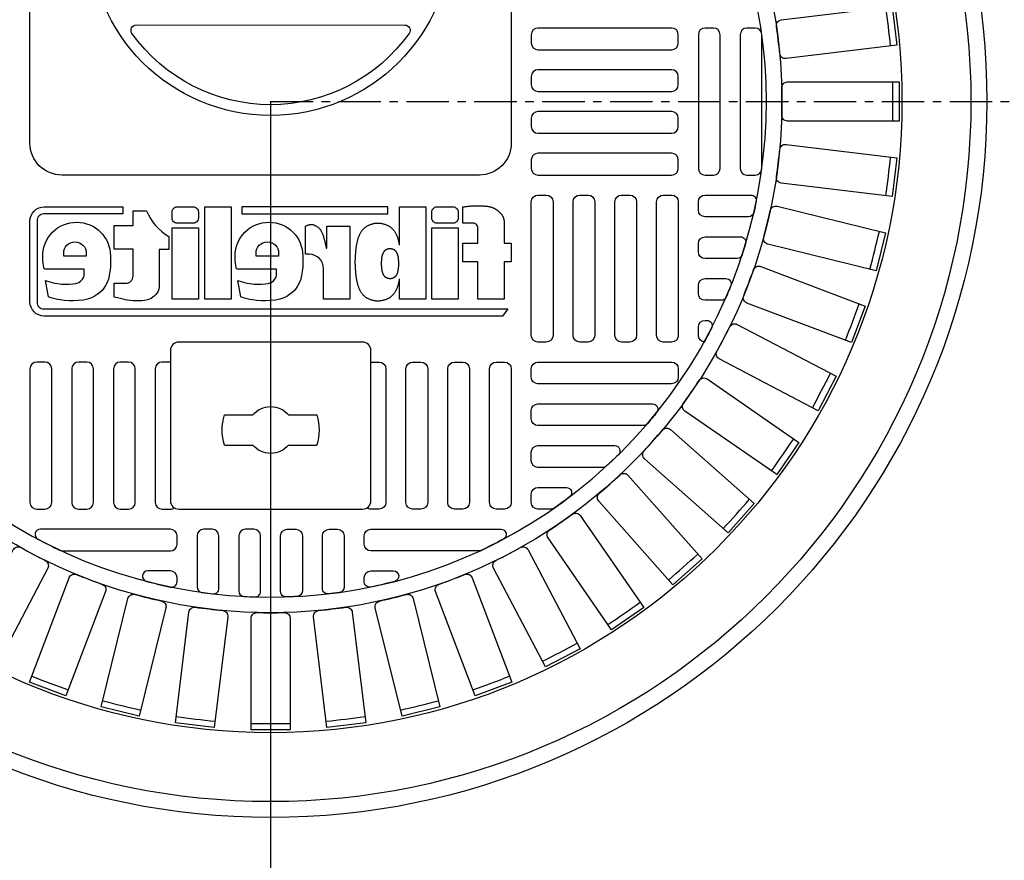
# Model space of a CAD drawing. Extents: x 1081 to 2220, y 0 to 2796.
# Tile 130 of 161: x 1876 to 1888, y 1241 to 1251. Entities that reach past the tile are written whole.
import ezdxf

# ---------------------------------------------------------------- set-up
doc = ezdxf.new("R2010")
doc.units = 0
doc.header["$MEASUREMENT"] = 0
doc.header["$PDSIZE"] = 1
doc.linetypes.add('CENTER1', pattern=[0.6625, 0.5, -0.075, 0.0125, -0.075])
doc.layers.get('DEFPOINTS').update_dxf_attribs({"linetype": 'CONTINUOUS'})
for name, color, linetype in [('CENTERLINE', 3, 'CENTER1'), ('DIM', 3, 'CONTINUOUS'), ('MONITOR-WELL-COVER', 2, 'CONTINUOUS'), ('MONITOR-WELL-COVER-HATCH', 252, 'CONTINUOUS'), ('NONE', 7, 'CONTINUOUS'), ('TANK-SLOPE', 3, 'CONTINUOUS')]:
    doc.layers.add(name, color=color, linetype=linetype)
doc.styles.add('SIMPLEX', font='simplex')
doc.dimstyles.new('DIM64', dxfattribs={"dimscale": 64, "dimtxt": 0.09375, "dimasz": 0.09375, "dimexe": 0.0625, "dimexo": 0.0625, "dimgap": 0.046875, "dimtad": 1, "dimdec": 4, "dimzin": 3, "dimdsep": 46, "dimlunit": 4, "dimtxsty": 'SIMPLEX', "dimcen": 0, "dimclrd": 256, "dimclre": 256, "dimclrt": 256, "dimadec": 0, "dimazin": 0, "dimtfac": 1, "dimtdec": 4, "dimtmove": 0, "dimatfit": 3, "dimfxl": 1, "dimfrac": 2, "dimtolj": 1, "dimtzin": 0, "dimarcsym": 0})

# ---------------------------------------------------------------- blocks, each defined once
blk = doc.blocks.new('GROUP-427')
at = {"layer": 'NONE', "color": 0, "linetype": 'Continuous'}
for p, q in [((-41.869, -13.171), (-41.869, -12.839)), ((-41.515, -13.171), (-41.515, -12.839)), ((-41.869, -13.925), (-41.869, -13.593)), ((-41.515, -13.925), (-41.515, -13.593))]:
    blk.add_line(p, q, dxfattribs=at)
for radius, start, end in [(0.571, 71.92, 108.08), (0.276, 130.0052, 229.9948), (0.276, 310.0052, 49.9948), (0.571, 251.92, 288.08)]:
    blk.add_arc((-41.692, -13.382), radius, start, end, dxfattribs=at)
blk = doc.blocks.new('A$C50C34665')
at = {"layer": 'MONITOR-WELL-COVER', "color": 2}
for points in [[(-14.269, 5.835), (-14.269, 4.506), (-14.697, 4.506), (-14.697, 3.352), (-14.269, 3.352), (-14.269, 1.045), (-12.643, 1.045), (-12.643, 3.352), (-11.709, 3.352), (-11.709, 4.506), (-12.643, 4.506), (-12.643, 5.428, -0.414214), (-12.331, 5.741), (-11.709, 5.741), (-11.709, 6.746)], [(-3.274, 4.189), (-3.305, 4.189), (-3.305, 5.557), (-4.727, 5.557), (-4.727, 1.045), (-3.101, 1.045), (-3.101, 2.942, -0.414214), (-2.226, 3.817), (-1.997, 3.817), (-1.997, 5.557, 0.015515), (-2.068, 5.593, 0.024733), (-2.115, 5.612, 0.005946), (-2.197, 5.64, 0.01287), (-2.235, 5.651, 0.049414), (-2.322, 5.665, 0.053929), (-2.402, 5.662, 0.036627), (-2.478, 5.644, 0.042565), (-2.54, 5.619, 0.006291), (-2.594, 5.591, 0.008872), (-2.632, 5.57, 0.009321), (-2.693, 5.533, 0.009742), (-2.749, 5.495, 0.028906), (-2.803, 5.453, 0.027693), (-2.853, 5.404, 0.02663), (-2.901, 5.346, 0.041647), (-2.926, 5.305, 0.000265), (-2.952, 5.253, 0.000163), (-2.994, 5.169, 0.000116), (-3.042, 5.073, 0.000666), (-3.051, 5.056, 0.034843), (-3.064, 5.023, 0.014153), (-3.09, 4.939, 0.001676), (-3.109, 4.866, -0.00303), (-3.129, 4.793, -0.000398), (-3.148, 4.723, 0.000724), (-3.168, 4.652, 0.00166), (-3.191, 4.567, 0.006697), (-3.196, 4.546, 0.003794), (-3.2, 4.526, 0.000693), (-3.224, 4.418, 0.000272), (-3.227, 4.405, 0.00002), (-3.267, 4.223, 0.002677), (-3.272, 4.197, 0.000101), (-3.274, 4.189)]]:
    blk.add_lwpolyline(points, format="xyb", dxfattribs=at)
for points in [[(9.294, 6.746), (9.294, 6.308), (14.185, 6.308, -0.414214), (14.596, 5.896), (14.596, 0.849, -0.414214), (14.185, 0.438), (-14.489, 0.438), (-14.159, 0), (14.159, 0, 0.414214), (15.034, 0.875), (15.034, 5.871, 0.414214), (14.159, 6.746)], [(-11.107, 5.741), (-10.106, 5.741, 0.414214), (-9.793, 6.053), (-9.793, 6.433, 0.414214), (-10.106, 6.746), (-11.107, 6.746, 0.414214), (-11.419, 6.433), (-11.419, 6.053, 0.414214)], [(4.943, 5.741), (5.943, 5.741, 0.414214), (6.256, 6.053), (6.256, 6.433, 0.414214), (5.943, 6.746), (4.943, 6.746, 0.414214), (4.63, 6.433), (4.63, 6.053, 0.414214)], [(9.823, 1.167), (9.823, 2.024), (9.106, 2.024, -0.414214), (8.668, 2.462), (8.668, 4.125), (9.823, 4.125), (9.823, 5.597), (8.668, 5.597), (8.668, 6.509), (7.832, 6.509, -0.161868), (6.458, 4.921), (6.458, 4.119), (7.043, 4.119), (7.043, 1.839), (7.075, 1.669), (7.115, 1.535), (7.176, 1.429), (7.255, 1.334), (7.346, 1.246), (7.452, 1.158), (7.549, 1.094), (7.774, 1.003), (7.966, 0.967), (8.133, 0.949), (8.276, 0.949), (8.468, 0.949), (8.665, 0.949), (8.83, 0.961), (9, 0.982), (9.137, 1.009), (9.286, 1.046), (9.441, 1.079), (9.635, 1.125)], [(2.196, 2.199), (1.926, 2.123), (1.782, 2.08), (1.633, 2.042), (1.431, 2.003), (1.205, 1.979), (0.931, 1.97), (0.73, 1.965), (0.504, 1.984), (0.321, 2.018), (0.139, 2.08), (-0.001, 2.186), (-0.092, 2.277), (-0.168, 2.409), (-0.193, 2.505), (-0.193, 2.89), (2.254, 2.89), (2.293, 3.008), (2.311, 3.118), (2.338, 3.294), (2.354, 3.427), (2.36, 3.554), (2.365, 3.707, 1), (-1.821, 3.707), (-1.818, 3.497), (-1.813, 3.24), (-1.818, 3.022), (-1.779, 2.746), (-1.74, 2.508), (-1.692, 2.29), (-1.6, 2.038), (-1.517, 1.888), (-1.406, 1.733), (-1.299, 1.588), (-1.153, 1.442), (-1.003, 1.331), (-0.824, 1.214), (-0.644, 1.127), (-0.411, 1.04), (-0.159, 0.987), (0.147, 0.953), (0.467, 0.948), (0.738, 0.948), (1.034, 0.967), (1.262, 0.996), (1.447, 1.02), (1.611, 1.064), (1.781, 1.103), (1.97, 1.161), (2.009, 1.179)], [(11.69, 2.505), (11.69, 2.89), (14.137, 2.89), (14.176, 3.008), (14.195, 3.118), (14.221, 3.294), (14.238, 3.427), (14.244, 3.554), (14.248, 3.707, 1), (10.063, 3.707), (10.065, 3.497), (10.07, 3.24), (10.065, 3.022), (10.104, 2.746), (10.143, 2.508), (10.192, 2.29), (10.284, 2.038), (10.366, 1.888), (10.478, 1.733), (10.584, 1.588), (10.73, 1.442), (10.88, 1.331), (11.06, 1.214), (11.239, 1.127), (11.472, 1.04), (11.724, 0.987), (12.03, 0.953), (12.35, 0.948), (12.622, 0.948), (12.918, 0.967), (13.146, 0.996), (13.33, 1.02), (13.495, 1.064), (13.665, 1.103), (13.854, 1.161), (13.893, 1.179), (14.079, 2.199), (13.809, 2.123), (13.665, 2.08), (13.516, 2.042), (13.314, 2.003), (13.089, 1.979), (12.815, 1.97), (12.613, 1.965), (12.387, 1.984), (12.205, 2.018), (12.022, 2.08), (11.883, 2.186), (11.791, 2.277), (11.715, 2.409)], [(1.07, 3.707), (1.07, 3.888, 1), (-0.329, 3.888), (-0.329, 3.707)], [(12.953, 3.707), (12.953, 3.888, 1), (11.554, 3.888), (11.554, 3.707)]]:
    blk.add_lwpolyline(points, format="xyb", close=True, dxfattribs=at)
for points in [[(-11.709, 6.746), (-11.801, 6.758), (-11.882, 6.768), (-11.953, 6.777), (-12.016, 6.784), (-12.071, 6.791), (-12.121, 6.796), (-12.168, 6.8), (-12.212, 6.803), (-12.255, 6.806), (-12.297, 6.808), (-12.339, 6.81), (-12.381, 6.811), (-12.422, 6.812), (-12.463, 6.813), (-12.504, 6.814), (-12.545, 6.814), (-12.586, 6.814), (-12.627, 6.814), (-12.669, 6.814), (-12.711, 6.814), (-12.753, 6.814), (-12.796, 6.813), (-12.84, 6.811), (-12.884, 6.81), (-12.93, 6.808), (-12.975, 6.805), (-13.021, 6.802), (-13.067, 6.799), (-13.111, 6.795), (-13.154, 6.791), (-13.196, 6.786), (-13.235, 6.781), (-13.271, 6.776), (-13.306, 6.77), (-13.338, 6.764), (-13.368, 6.757), (-13.396, 6.751), (-13.424, 6.744), (-13.45, 6.736), (-13.476, 6.729), (-13.501, 6.721), (-13.525, 6.713), (-13.549, 6.704), (-13.573, 6.695), (-13.597, 6.686), (-13.62, 6.676), (-13.643, 6.665), (-13.665, 6.653), (-13.688, 6.641), (-13.71, 6.628), (-13.731, 6.614), (-13.752, 6.6), (-13.772, 6.586), (-13.792, 6.572), (-13.81, 6.558), (-13.827, 6.545), (-13.843, 6.532), (-13.858, 6.519), (-13.873, 6.507), (-13.887, 6.494), (-13.901, 6.481), (-13.915, 6.468), (-13.93, 6.454), (-13.946, 6.44), (-13.963, 6.424), (-13.981, 6.408), (-13.999, 6.39), (-14.018, 6.372), (-14.037, 6.353), (-14.055, 6.334), (-14.073, 6.314), (-14.091, 6.293), (-14.107, 6.272), (-14.123, 6.25), (-14.137, 6.227), (-14.151, 6.204), (-14.164, 6.179), (-14.177, 6.153), (-14.189, 6.125), (-14.2, 6.096), (-14.211, 6.064), (-14.221, 6.032), (-14.231, 5.998), (-14.24, 5.964), (-14.248, 5.931), (-14.256, 5.898), (-14.263, 5.865), (-14.269, 5.835)], [(-7.802, 4.377), (-7.802, 6.746), (-9.428, 6.746), (-9.428, 1.045), (-7.802, 1.045), (-7.802, 2.293)], [(-7.802, 4.377), (-7.798, 4.4), (-7.789, 4.446), (-7.779, 4.492), (-7.769, 4.537), (-7.759, 4.582), (-7.748, 4.626), (-7.737, 4.668), (-7.726, 4.71), (-7.714, 4.751), (-7.702, 4.791), (-7.689, 4.829), (-7.676, 4.868), (-7.662, 4.905), (-7.647, 4.941), (-7.632, 4.977), (-7.616, 5.011), (-7.599, 5.045), (-7.582, 5.079), (-7.564, 5.112), (-7.545, 5.144), (-7.526, 5.176), (-7.505, 5.207), (-7.484, 5.237), (-7.462, 5.267), (-7.439, 5.297), (-7.415, 5.325), (-7.391, 5.352), (-7.366, 5.379), (-7.34, 5.404), (-7.313, 5.428), (-7.286, 5.452), (-7.258, 5.474), (-7.229, 5.495), (-7.198, 5.515), (-7.167, 5.534), (-7.135, 5.553), (-7.101, 5.571), (-7.065, 5.589), (-7.029, 5.606), (-6.991, 5.622), (-6.953, 5.637), (-6.914, 5.651), (-6.874, 5.665), (-6.834, 5.677), (-6.793, 5.688), (-6.752, 5.697), (-6.711, 5.705), (-6.67, 5.712), (-6.629, 5.718), (-6.588, 5.722), (-6.547, 5.725), (-6.506, 5.727), (-6.464, 5.727), (-6.423, 5.727), (-6.382, 5.725), (-6.341, 5.722), (-6.3, 5.718), (-6.259, 5.712), (-6.218, 5.705), (-6.177, 5.697), (-6.136, 5.688), (-6.095, 5.677), (-6.055, 5.665), (-6.015, 5.651), (-5.976, 5.637), (-5.938, 5.622), (-5.9, 5.606), (-5.864, 5.589), (-5.828, 5.571), (-5.794, 5.553), (-5.762, 5.534), (-5.731, 5.515), (-5.7, 5.495), (-5.671, 5.474), (-5.643, 5.452), (-5.616, 5.428), (-5.589, 5.404), (-5.563, 5.379), (-5.538, 5.352), (-5.514, 5.325), (-5.49, 5.297), (-5.467, 5.267), (-5.445, 5.237), (-5.424, 5.207), (-5.403, 5.176), (-5.384, 5.144), (-5.365, 5.112), (-5.347, 5.079), (-5.33, 5.045), (-5.313, 5.011), (-5.297, 4.977), (-5.282, 4.941), (-5.267, 4.905), (-5.253, 4.868), (-5.24, 4.829), (-5.227, 4.791), (-5.215, 4.751), (-5.203, 4.71), (-5.192, 4.668), (-5.181, 4.626), (-5.17, 4.582), (-5.16, 4.537), (-5.15, 4.492), (-5.14, 4.446), (-5.131, 4.4), (-5.122, 4.354), (-5.114, 4.308), (-5.107, 4.263), (-5.101, 4.219), (-5.096, 4.177), (-5.091, 4.136), (-5.087, 4.095), (-5.083, 4.056), (-5.08, 4.017), (-5.078, 3.978), (-5.075, 3.94), (-5.073, 3.903), (-5.07, 3.865), (-5.067, 3.827), (-5.065, 3.789), (-5.062, 3.752), (-5.059, 3.715), (-5.057, 3.678), (-5.054, 3.642), (-5.052, 3.606), (-5.05, 3.571), (-5.049, 3.536), (-5.047, 3.502), (-5.046, 3.468), (-5.045, 3.434), (-5.045, 3.401), (-5.044, 3.368), (-5.044, 3.335), (-5.044, 3.302), (-5.045, 3.268), (-5.045, 3.235), (-5.046, 3.201), (-5.047, 3.168), (-5.049, 3.133), (-5.05, 3.099), (-5.052, 3.063), (-5.054, 3.028), (-5.057, 2.991), (-5.059, 2.955), (-5.062, 2.918), (-5.065, 2.88), (-5.067, 2.843), (-5.07, 2.805), (-5.073, 2.767), (-5.075, 2.729), (-5.078, 2.691), (-5.08, 2.653), (-5.083, 2.614), (-5.087, 2.574), (-5.091, 2.534), (-5.096, 2.493), (-5.101, 2.45), (-5.107, 2.406), (-5.114, 2.361), (-5.122, 2.316), (-5.131, 2.27), (-5.14, 2.224), (-5.15, 2.178), (-5.16, 2.132), (-5.17, 2.088), (-5.181, 2.044), (-5.192, 2.001), (-5.203, 1.96), (-5.215, 1.919), (-5.227, 1.879), (-5.24, 1.84), (-5.253, 1.802), (-5.267, 1.765), (-5.282, 1.729), (-5.297, 1.693), (-5.313, 1.658), (-5.33, 1.624), (-5.347, 1.591), (-5.365, 1.558), (-5.384, 1.526), (-5.403, 1.494), (-5.424, 1.463), (-5.445, 1.432), (-5.467, 1.402), (-5.49, 1.373), (-5.514, 1.344), (-5.538, 1.317), (-5.563, 1.291), (-5.589, 1.265), (-5.616, 1.241), (-5.643, 1.218), (-5.671, 1.196), (-5.7, 1.175), (-5.731, 1.155), (-5.762, 1.135), (-5.794, 1.116), (-5.828, 1.098), (-5.864, 1.081), (-5.9, 1.064), (-5.938, 1.048), (-5.976, 1.032), (-6.015, 1.018), (-6.055, 1.005), (-6.095, 0.993), (-6.136, 0.982), (-6.177, 0.973), (-6.218, 0.964), (-6.259, 0.958), (-6.3, 0.952), (-6.341, 0.948), (-6.382, 0.945), (-6.423, 0.943), (-6.464, 0.942), (-6.506, 0.943), (-6.547, 0.945), (-6.588, 0.948), (-6.629, 0.952), (-6.67, 0.958), (-6.711, 0.964), (-6.752, 0.973), (-6.793, 0.982), (-6.834, 0.993), (-6.874, 1.005), (-6.914, 1.018), (-6.953, 1.032), (-6.991, 1.048), (-7.029, 1.064), (-7.065, 1.081), (-7.101, 1.098), (-7.135, 1.116), (-7.167, 1.135), (-7.198, 1.155), (-7.229, 1.175), (-7.258, 1.196), (-7.286, 1.218), (-7.313, 1.241), (-7.34, 1.265), (-7.366, 1.291), (-7.391, 1.317), (-7.415, 1.344), (-7.439, 1.373), (-7.462, 1.402), (-7.484, 1.432), (-7.505, 1.463), (-7.526, 1.494), (-7.545, 1.526), (-7.564, 1.558), (-7.582, 1.591), (-7.599, 1.624), (-7.616, 1.658), (-7.632, 1.693), (-7.647, 1.729), (-7.662, 1.765), (-7.676, 1.802), (-7.689, 1.84), (-7.702, 1.879), (-7.714, 1.919), (-7.726, 1.96), (-7.737, 2.001), (-7.748, 2.044), (-7.759, 2.088), (-7.769, 2.132), (-7.779, 2.178), (-7.789, 2.224), (-7.798, 2.27), (-7.802, 2.293)]]:
    blk.add_lwpolyline(points, dxfattribs=at)
for points in [[(-7.065, 6.308), (-7.065, 6.746), (1.945, 6.746), (1.945, 6.308)], [(2.608, 1.045), (4.234, 1.045), (4.234, 6.746), (2.608, 6.746)], [(-11.419, 1.045), (-9.793, 1.045), (-9.793, 5.446), (-11.419, 5.446)], [(4.63, 1.045), (6.256, 1.045), (6.256, 5.446), (4.63, 5.446)], [(-6.67, 3.137), (-6.671, 3.123), (-6.672, 3.11), (-6.673, 3.096), (-6.674, 3.081), (-6.675, 3.067), (-6.676, 3.053), (-6.677, 3.038), (-6.678, 3.024), (-6.679, 3.009), (-6.68, 2.995), (-6.681, 2.98), (-6.682, 2.965), (-6.683, 2.95), (-6.685, 2.935), (-6.687, 2.919), (-6.689, 2.903), (-6.691, 2.886), (-6.694, 2.869), (-6.697, 2.851), (-6.7, 2.834), (-6.704, 2.816), (-6.707, 2.799), (-6.711, 2.781), (-6.715, 2.764), (-6.719, 2.748), (-6.723, 2.731), (-6.728, 2.715), (-6.732, 2.7), (-6.737, 2.685), (-6.742, 2.67), (-6.747, 2.655), (-6.752, 2.641), (-6.758, 2.627), (-6.764, 2.613), (-6.77, 2.6), (-6.776, 2.587), (-6.783, 2.574), (-6.789, 2.562), (-6.797, 2.55), (-6.804, 2.537), (-6.812, 2.525), (-6.82, 2.514), (-6.829, 2.502), (-6.837, 2.491), (-6.846, 2.48), (-6.856, 2.47), (-6.865, 2.46), (-6.875, 2.45), (-6.885, 2.441), (-6.896, 2.432), (-6.907, 2.424), (-6.918, 2.415), (-6.929, 2.408), (-6.941, 2.4), (-6.954, 2.393), (-6.967, 2.386), (-6.98, 2.38), (-6.994, 2.373), (-7.008, 2.367), (-7.023, 2.361), (-7.038, 2.356), (-7.053, 2.351), (-7.069, 2.346), (-7.084, 2.342), (-7.1, 2.338), (-7.115, 2.335), (-7.131, 2.332), (-7.147, 2.33), (-7.162, 2.329), (-7.178, 2.328), (-7.194, 2.327), (-7.21, 2.327), (-7.225, 2.327), (-7.241, 2.328), (-7.257, 2.329), (-7.273, 2.33), (-7.288, 2.332), (-7.304, 2.335), (-7.32, 2.338), (-7.335, 2.342), (-7.351, 2.346), (-7.366, 2.351), (-7.381, 2.356), (-7.396, 2.361), (-7.411, 2.367), (-7.425, 2.373), (-7.439, 2.38), (-7.453, 2.386), (-7.466, 2.393), (-7.478, 2.4), (-7.49, 2.408), (-7.502, 2.415), (-7.513, 2.424), (-7.523, 2.432), (-7.534, 2.441), (-7.544, 2.45), (-7.554, 2.46), (-7.564, 2.47), (-7.573, 2.48), (-7.582, 2.491), (-7.591, 2.502), (-7.599, 2.514), (-7.607, 2.525), (-7.615, 2.537), (-7.623, 2.55), (-7.63, 2.562), (-7.637, 2.574), (-7.643, 2.587), (-7.65, 2.6), (-7.656, 2.613), (-7.661, 2.627), (-7.667, 2.641), (-7.672, 2.655), (-7.677, 2.67), (-7.682, 2.685), (-7.687, 2.7), (-7.691, 2.715), (-7.696, 2.731), (-7.7, 2.748), (-7.704, 2.764), (-7.708, 2.781), (-7.712, 2.799), (-7.716, 2.816), (-7.719, 2.834), (-7.722, 2.851), (-7.725, 2.869), (-7.728, 2.886), (-7.731, 2.903), (-7.733, 2.919), (-7.734, 2.935), (-7.736, 2.95), (-7.737, 2.965), (-7.738, 2.98), (-7.739, 2.995), (-7.74, 3.009), (-7.741, 3.024), (-7.742, 3.038), (-7.743, 3.053), (-7.744, 3.067), (-7.745, 3.081), (-7.746, 3.096), (-7.747, 3.11), (-7.748, 3.123), (-7.749, 3.137), (-7.75, 3.151), (-7.75, 3.164), (-7.751, 3.177), (-7.751, 3.19), (-7.752, 3.203), (-7.752, 3.215), (-7.752, 3.228), (-7.752, 3.241), (-7.752, 3.253), (-7.752, 3.266), (-7.752, 3.279), (-7.751, 3.292), (-7.751, 3.305), (-7.75, 3.318), (-7.75, 3.331), (-7.749, 3.344), (-7.748, 3.358), (-7.747, 3.372), (-7.746, 3.386), (-7.745, 3.4), (-7.744, 3.414), (-7.743, 3.429), (-7.742, 3.443), (-7.741, 3.458), (-7.74, 3.472), (-7.739, 3.487), (-7.738, 3.501), (-7.737, 3.516), (-7.736, 3.531), (-7.734, 3.547), (-7.733, 3.562), (-7.731, 3.579), (-7.728, 3.595), (-7.725, 3.613), (-7.722, 3.63), (-7.719, 3.647), (-7.716, 3.665), (-7.712, 3.683), (-7.708, 3.7), (-7.704, 3.717), (-7.7, 3.734), (-7.696, 3.75), (-7.691, 3.766), (-7.687, 3.782), (-7.682, 3.797), (-7.677, 3.812), (-7.672, 3.826), (-7.667, 3.84), (-7.661, 3.854), (-7.656, 3.868), (-7.65, 3.881), (-7.643, 3.894), (-7.637, 3.907), (-7.63, 3.92), (-7.623, 3.932), (-7.615, 3.944), (-7.607, 3.956), (-7.599, 3.968), (-7.591, 3.979), (-7.582, 3.99), (-7.573, 4.001), (-7.564, 4.012), (-7.554, 4.022), (-7.544, 4.031), (-7.534, 4.041), (-7.523, 4.049), (-7.513, 4.058), (-7.502, 4.066), (-7.49, 4.074), (-7.478, 4.081), (-7.466, 4.088), (-7.453, 4.095), (-7.439, 4.102), (-7.425, 4.108), (-7.411, 4.114), (-7.396, 4.12), (-7.381, 4.126), (-7.366, 4.131), (-7.351, 4.135), (-7.335, 4.14), (-7.32, 4.143), (-7.304, 4.146), (-7.288, 4.149), (-7.273, 4.151), (-7.257, 4.153), (-7.241, 4.154), (-7.225, 4.155), (-7.21, 4.155), (-7.194, 4.155), (-7.178, 4.154), (-7.162, 4.153), (-7.147, 4.151), (-7.131, 4.149), (-7.115, 4.146), (-7.1, 4.143), (-7.084, 4.14), (-7.069, 4.135), (-7.053, 4.131), (-7.038, 4.126), (-7.023, 4.12), (-7.008, 4.114), (-6.994, 4.108), (-6.98, 4.102), (-6.967, 4.095), (-6.954, 4.088), (-6.941, 4.081), (-6.929, 4.074), (-6.918, 4.066), (-6.907, 4.058), (-6.896, 4.049), (-6.885, 4.041), (-6.875, 4.031), (-6.865, 4.022), (-6.856, 4.012), (-6.846, 4.001), (-6.837, 3.99), (-6.829, 3.979), (-6.82, 3.968), (-6.812, 3.956), (-6.804, 3.944), (-6.797, 3.932), (-6.789, 3.92), (-6.783, 3.907), (-6.776, 3.894), (-6.77, 3.881), (-6.764, 3.868), (-6.758, 3.854), (-6.752, 3.84), (-6.747, 3.826), (-6.742, 3.812), (-6.737, 3.797), (-6.732, 3.782), (-6.728, 3.766), (-6.723, 3.75), (-6.719, 3.734), (-6.715, 3.717), (-6.711, 3.7), (-6.707, 3.683), (-6.704, 3.665), (-6.7, 3.647), (-6.697, 3.63), (-6.694, 3.613), (-6.691, 3.595), (-6.689, 3.579), (-6.687, 3.562), (-6.685, 3.547), (-6.683, 3.531), (-6.682, 3.516), (-6.681, 3.501), (-6.68, 3.487), (-6.679, 3.472), (-6.678, 3.458), (-6.677, 3.443), (-6.676, 3.429), (-6.675, 3.414), (-6.674, 3.4), (-6.673, 3.386), (-6.672, 3.372), (-6.671, 3.358), (-6.67, 3.344), (-6.669, 3.331), (-6.669, 3.318), (-6.668, 3.305), (-6.668, 3.292), (-6.667, 3.279), (-6.667, 3.266), (-6.667, 3.253), (-6.667, 3.241), (-6.667, 3.228), (-6.667, 3.215), (-6.667, 3.203), (-6.668, 3.19), (-6.668, 3.177), (-6.669, 3.164), (-6.669, 3.151)]]:
    blk.add_lwpolyline(points, close=True, dxfattribs=at)
blk = doc.blocks.new('*D36')
at = {"layer": 'DEFPOINTS', "color": 0, "transparency": 16777216}
for p in [(1879.122, 1250.018), (1911.122, 1218.018), (1911.122, 1188.018)]:
    blk.add_point(p, dxfattribs=at)
at = {"layer": 'DIM', "lineweight": -2, "transparency": 16777216}
for p, q in [((1911.122, 1214.018), (1911.122, 1184.018)), ((1885.122, 1188.018), (1905.122, 1188.018))]:
    blk.add_line(p, q, dxfattribs=at)
at = {"layer": 'DIM', "transparency": 16777216}
for points in [[(1885.122, 1189.018), (1885.122, 1187.018), (1879.122, 1188.018)], [(1905.122, 1189.018), (1905.122, 1187.018), (1911.122, 1188.018)]]:
    blk.add_solid(points, dxfattribs=at)
at = {"layer": 'DIM', "transparency": 16777216, "insert": (1895.122, 1194.59), "char_height": 6, "attachment_point": 5, "style": 'SIMPLEX'}
blk.add_mtext('\\A1;2\'-8"', dxfattribs=at)
blk = doc.blocks.new('*D37')
at = {"layer": 'DEFPOINTS', "color": 0, "transparency": 16777216}
for p in [(1879.122, 1250.018), (1911.122, 1218.018), (1941.122, 1218.018)]:
    blk.add_point(p, dxfattribs=at)
at = {"layer": 'DIM', "lineweight": -2, "transparency": 16777216}
for p, q in [((1941.122, 1244.018), (1941.122, 1224.018)), ((1915.122, 1218.018), (1945.122, 1218.018))]:
    blk.add_line(p, q, dxfattribs=at)
at = {"layer": 'DIM', "transparency": 16777216}
for points in [[(1940.122, 1244.018), (1942.122, 1244.018), (1941.122, 1250.018)], [(1940.122, 1224.018), (1942.122, 1224.018), (1941.122, 1218.018)]]:
    blk.add_solid(points, dxfattribs=at)
at = {"layer": 'DIM', "transparency": 16777216, "insert": (1934.55, 1234.018), "char_height": 6, "attachment_point": 5, "rotation": 90, "style": 'SIMPLEX'}
blk.add_mtext('\\A1;2\'-8"', dxfattribs=at)
blk = doc.blocks.new('*D64')
at = {"layer": 'DEFPOINTS', "color": 0, "transparency": 16777216}
for p in [(1875.135, 1317.018), (1879.122, 1250.018), (1875.135, 1188.018)]:
    blk.add_point(p, dxfattribs=at)
at = {"layer": 'DIM', "lineweight": -2, "transparency": 16777216}
for p, q in [((1875.135, 1313.018), (1875.135, 1184.018)), ((1869.135, 1188.018), (1849.135, 1188.018)), ((1879.122, 1188.018), (1875.135, 1188.018)), ((1885.122, 1188.018), (1891.122, 1188.018))]:
    blk.add_line(p, q, dxfattribs=at)
at = {"layer": 'DIM', "transparency": 16777216}
for points in [[(1869.135, 1189.018), (1869.135, 1187.018), (1875.135, 1188.018)], [(1885.122, 1189.018), (1885.122, 1187.018), (1879.122, 1188.018)]]:
    blk.add_solid(points, dxfattribs=at)
at = {"layer": 'DIM', "transparency": 16777216, "insert": (1856.135, 1194.59), "char_height": 6, "attachment_point": 5, "style": 'SIMPLEX'}
blk.add_mtext('\\A1;4"', dxfattribs=at)

msp = doc.modelspace()

# ---------------------------------------------------------------- linework, layer by layer
at = {"layer": 'CENTERLINE'}
msp.add_line((1879.12181, 1250.01839), (1945.12181, 1250.01839), dxfattribs=at)
at = {"layer": 'DIM'}
msp.add_line((1879.12181, 1250.01839), (1879.12181, 1184.01839), dxfattribs=at)
at = {"layer": 'MONITOR-WELL-COVER', "color": 2}
for points in [[(1881.58146, 1254.82154, -0.41421356), (1881.95646, 1254.44654), (1881.95646, 1249.52725, -0.41421356), (1881.58146, 1249.15225), (1876.66217, 1249.15225, -0.41421356), (1876.28717, 1249.52725), (1876.28717, 1254.44654, -0.41421356), (1876.66217, 1254.82154)], [(1880.75428, 1250.8211, -0.51479584), (1877.48893, 1250.82169, -0.60993291), (1877.53982, 1250.92049), (1880.70343, 1250.91992, -0.60993291)]]:
    msp.add_lwpolyline(points, format="xyb", close=True, dxfattribs=at)
at = {"layer": 'MONITOR-WELL-COVER', "color": 2, "flags": 128}
msp.add_lwpolyline([(1880.20449, 1245.21524, 0.41421356), (1880.30292, 1245.31367), (1880.30292, 1247.08532, 0.41421356), (1880.20449, 1247.18375), (1878.03914, 1247.18375, 0.41421356), (1877.94071, 1247.08532), (1877.94071, 1245.31367, 0.41421356), (1878.03914, 1245.21524)], format="xyb", close=True, dxfattribs=at)
at = {"layer": 'MONITOR-WELL-COVER', "color": 4}
msp.add_circle((1879.12181, 1250.01839), 8.4375, dxfattribs=at)
at = {"layer": 'MONITOR-WELL-COVER', "color": 1}
msp.add_circle((1879.12181, 1250.01839), 8.25, dxfattribs=at)
at = {"layer": 'MONITOR-WELL-COVER', "color": 2}
for centre, radius in [((1879.12181, 1250.01839), 7.4375), ((1879.12181, 1251.9869), 2.13227)]:
    msp.add_circle(centre, radius, dxfattribs=at)
at = {"layer": 'MONITOR-WELL-COVER-HATCH', "linetype": 'Continuous'}
msp.add_line((1884.23992, 1247.67587), (1884.23992, 1247.67587), dxfattribs=at)
for points in [[(1885.12046, 1250.5818, 0.00491171), (1885.08098, 1250.90693, -0.41709369), (1885.13825, 1250.98078), (1886.4447, 1251.13941), (1886.50019, 1250.68243), (1885.19374, 1250.5238, -0.41709369), (1885.12046, 1250.5818)], [(1885.14463, 1249.85463, 0.00491171), (1885.14463, 1250.18215, -0.41709369), (1885.21039, 1250.24856), (1886.52643, 1250.24856), (1886.52643, 1249.78823), (1885.21039, 1249.78823, -0.41709369), (1885.14463, 1249.85463)], [(1885.08098, 1249.12986, 0.00491171), (1885.12046, 1249.45499, -0.41709369), (1885.19374, 1249.51298), (1886.50019, 1249.35435), (1886.4447, 1248.89738), (1885.13825, 1249.05601, -0.41709369), (1885.08098, 1249.12986)], [(1884.93043, 1248.41804, 0.00491171), (1885.00881, 1248.73604, -0.41709369), (1885.08855, 1248.78478), (1886.36635, 1248.46983), (1886.25619, 1248.02287), (1884.97838, 1248.33782, -0.41709369), (1884.93043, 1248.41804)], [(1884.69518, 1247.72955, 0.00491171), (1884.81132, 1248.03579, -0.41709369), (1884.89635, 1248.07456), (1886.12687, 1247.60789), (1885.96363, 1247.17747), (1884.73311, 1247.64414, -0.41709369), (1884.69518, 1247.72955)], [(1884.37865, 1247.07445, 0.00491171), (1884.53086, 1247.36445, -0.41709369), (1884.61994, 1247.39269), (1885.78524, 1246.7811), (1885.57131, 1246.37349), (1884.40602, 1246.98509, -0.41709369), (1884.37865, 1247.07445)], [(1883.98547, 1246.46227, 0.00491171), (1884.17152, 1246.73181, -0.41709369), (1884.26336, 1246.74911), (1885.34645, 1246.00151), (1885.08495, 1245.62267), (1884.00186, 1246.37026, -0.41709369), (1883.98547, 1246.46227)], [(1883.52137, 1245.90195, 0.00491171), (1883.73855, 1246.1471, -0.41709369), (1883.83181, 1246.1532), (1884.81688, 1245.2805), (1884.51162, 1244.93594), (1883.52655, 1245.80864, -0.41709369), (1883.52137, 1245.90195)], [(1882.99311, 1245.40166, 0.00491171), (1883.23826, 1245.61884, -0.41709369), (1883.33157, 1245.61366), (1884.20427, 1244.62858), (1883.8597, 1244.32333), (1882.987, 1245.3084, -0.41709369), (1882.99311, 1245.40166)], [(1882.40839, 1244.96868, 0.00491171), (1882.67793, 1245.15474, -0.41709369), (1882.76994, 1245.13834), (1883.51754, 1244.05526), (1883.13869, 1243.79376), (1882.3911, 1244.87684, -0.41709369), (1882.40839, 1244.96868)], [(1876.17787, 1244.76155, 0.00491171), (1876.46787, 1244.60935, -0.41709369), (1876.49611, 1244.52026), (1875.88452, 1243.35496), (1875.47691, 1243.56889), (1876.08851, 1244.73419, -0.41709369), (1876.17787, 1244.76155)], [(1881.77576, 1244.60935, 0.00491171), (1882.06576, 1244.76155, -0.41709369), (1882.15512, 1244.73419), (1882.76671, 1243.56889), (1882.35911, 1243.35496), (1881.74751, 1244.52026, -0.41709369), (1881.77576, 1244.60935)], [(1876.83298, 1244.44503, 0.00491171), (1877.13921, 1244.32889, -0.41709369), (1877.17798, 1244.24386), (1876.71131, 1243.01333), (1876.28089, 1243.17657), (1876.74757, 1244.40709, -0.41709369), (1876.83298, 1244.44503)], [(1881.10442, 1244.32889, 0.00491171), (1881.41065, 1244.44503, -0.41709369), (1881.49606, 1244.40709), (1881.96274, 1243.17657), (1881.53232, 1243.01333), (1881.06564, 1244.24386, -0.41709369), (1881.10442, 1244.32889)], [(1877.52146, 1244.20978, 0.00491171), (1877.83946, 1244.1314, -0.41709369), (1877.8882, 1244.05166), (1877.57325, 1242.77386), (1877.12629, 1242.88402), (1877.44124, 1244.16182, -0.41709369), (1877.52146, 1244.20978)], [(1880.40417, 1244.1314, 0.00491171), (1880.72217, 1244.20978, -0.41709369), (1880.80238, 1244.16182), (1881.11733, 1242.88402), (1880.67038, 1242.77386), (1880.35543, 1244.05166, -0.41709369), (1880.40417, 1244.1314)], [(1878.23328, 1244.05923, 0.00491171), (1878.55841, 1244.01975, -0.41709369), (1878.61641, 1243.94646), (1878.45777, 1242.64002), (1878.0008, 1242.6955), (1878.15943, 1244.00195, -0.41709369), (1878.23328, 1244.05923)], [(1879.68522, 1244.01975, 0.00491171), (1880.01035, 1244.05923, -0.41709369), (1880.0842, 1244.00195), (1880.24283, 1242.6955), (1879.78585, 1242.64002), (1879.62722, 1243.94646, -0.41709369), (1879.68522, 1244.01975)], [(1878.95806, 1243.99557, 0.00491171), (1879.28557, 1243.99557, -0.41709369), (1879.35198, 1243.92982), (1879.35198, 1242.61377), (1878.89165, 1242.61377), (1878.89165, 1243.92982, -0.41709369), (1878.95806, 1243.99557)]]:
    msp.add_lwpolyline(points, format="xyb", dxfattribs=at)
at = {"layer": 'MONITOR-WELL-COVER-HATCH', "linetype": 'Continuous', "flags": 128}
for points in [[(1882.19268, 1250.70737, 0.41421356), (1882.27142, 1250.62863), (1883.84622, 1250.62863, 0.41421356), (1883.92496, 1250.70737), (1883.92496, 1250.80579, 0.41421356), (1883.84622, 1250.88453), (1882.27142, 1250.88453, 0.41421356), (1882.19268, 1250.80579)], [(1884.33835, 1249.15225, 0.41421356), (1884.41709, 1249.23099), (1884.41709, 1250.80579, 0.41421356), (1884.33835, 1250.88453), (1884.23992, 1250.88453, 0.41421356), (1884.16118, 1250.80579), (1884.16118, 1249.23099, 0.41421356), (1884.23992, 1249.15225)], [(1884.83048, 1249.15225, 0.41421356), (1884.90922, 1249.23099), (1884.90922, 1250.80579, 0.41421356), (1884.83048, 1250.88453), (1884.73205, 1250.88453, 0.41421356), (1884.65331, 1250.80579), (1884.65331, 1249.23099, 0.41421356), (1884.73205, 1249.15225)], [(1882.19268, 1250.21524, 0.41421356), (1882.27142, 1250.1365), (1883.84622, 1250.1365, 0.41421356), (1883.92496, 1250.21524), (1883.92496, 1250.31367, 0.41421356), (1883.84622, 1250.39241), (1882.27142, 1250.39241, 0.41421356), (1882.19268, 1250.31367)], [(1882.19268, 1249.72312, 0.41421356), (1882.27142, 1249.64438), (1883.84622, 1249.64438, 0.41421356), (1883.92496, 1249.72312), (1883.92496, 1249.82154, 0.41421356), (1883.84622, 1249.90028), (1882.27142, 1249.90028, 0.41421356), (1882.19268, 1249.82154)], [(1882.19268, 1249.23099, 0.41421356), (1882.27142, 1249.15225), (1883.84622, 1249.15225, 0.41421356), (1883.92496, 1249.23099), (1883.92496, 1249.32942, 0.41421356), (1883.84622, 1249.40816), (1882.27142, 1249.40816, 0.41421356), (1882.19268, 1249.32942)], [(1882.27142, 1247.18375, -0.41421356), (1882.19268, 1247.26249), (1882.19268, 1248.83729, -0.41421356), (1882.27142, 1248.91603), (1882.36985, 1248.91603, -0.41421356), (1882.44859, 1248.83729), (1882.44859, 1247.26249, -0.41421356), (1882.36985, 1247.18375)], [(1882.76355, 1247.18375, -0.41421356), (1882.68481, 1247.26249), (1882.68481, 1248.83729, -0.41421356), (1882.76355, 1248.91603), (1882.86197, 1248.91603, -0.41421356), (1882.94071, 1248.83729), (1882.94071, 1247.26249, -0.41421356), (1882.86197, 1247.18375)], [(1883.25567, 1247.18375, -0.41421356), (1883.17693, 1247.26249), (1883.17693, 1248.83729, -0.41421356), (1883.25567, 1248.91603), (1883.3541, 1248.91603, -0.41421356), (1883.43284, 1248.83729), (1883.43284, 1247.26249, -0.41421356), (1883.3541, 1247.18375)], [(1883.7478, 1247.18375, -0.41421356), (1883.66906, 1247.26249), (1883.66906, 1248.83729, -0.41421356), (1883.7478, 1248.91603), (1883.84622, 1248.91603, -0.41421356), (1883.92496, 1248.83729), (1883.92496, 1247.26249, -0.41421356), (1883.84622, 1247.18375)], [(1876.36591, 1246.94753, 0.41421356), (1876.28717, 1246.86879), (1876.28717, 1245.29398, 0.41421356), (1876.36591, 1245.21524), (1876.46433, 1245.21524, 0.41421356), (1876.54307, 1245.29398), (1876.54307, 1246.86879, 0.41421356), (1876.46433, 1246.94753)], [(1876.85803, 1246.94753, 0.41421356), (1876.77929, 1246.86879), (1876.77929, 1245.29398, 0.41421356), (1876.85803, 1245.21524), (1876.95646, 1245.21524, 0.41421356), (1877.0352, 1245.29398), (1877.0352, 1246.86879, 0.41421356), (1876.95646, 1246.94753)], [(1877.35016, 1246.94753, 0.41421356), (1877.27142, 1246.86879), (1877.27142, 1245.29398, 0.41421356), (1877.35016, 1245.21524), (1877.44859, 1245.21524, 0.41421356), (1877.52733, 1245.29398), (1877.52733, 1246.86879, 0.41421356), (1877.44859, 1246.94753)], [(1880.89347, 1246.94753, -0.41421356), (1880.97221, 1246.86879), (1880.97221, 1245.29398, -0.41421356), (1880.89347, 1245.21524), (1880.79504, 1245.21524, -0.41421356), (1880.7163, 1245.29398), (1880.7163, 1246.86879, -0.41421356), (1880.79504, 1246.94753)], [(1881.38559, 1246.94753, -0.41421356), (1881.46433, 1246.86879), (1881.46433, 1245.29398, -0.41421356), (1881.38559, 1245.21524), (1881.28717, 1245.21524, -0.41421356), (1881.20843, 1245.29398), (1881.20843, 1246.86879, -0.41421356), (1881.28717, 1246.94753)], [(1881.87772, 1246.94753, -0.41421356), (1881.95646, 1246.86879), (1881.95646, 1245.29398, -0.41421356), (1881.87772, 1245.21524), (1881.77929, 1245.21524, -0.41421356), (1881.70055, 1245.29398), (1881.70055, 1246.86879, -0.41421356), (1881.77929, 1246.94753)], [(1882.19268, 1246.86879, -0.41421356), (1882.27142, 1246.94753), (1883.84622, 1246.94753, -0.41421356), (1883.92496, 1246.86879), (1883.92496, 1246.77036, -0.41421356), (1883.84622, 1246.69162), (1882.27142, 1246.69162, -0.41421356), (1882.19268, 1246.77036)]]:
    msp.add_lwpolyline(points, format="xyb", close=True, dxfattribs=at)
at = {"layer": 'MONITOR-WELL-COVER-HATCH', "linetype": 'Continuous'}
for points in [[(1884.84262, 1248.84093, -0.00579688), (1884.81378, 1248.70861, -0.34941735), (1884.75287, 1248.66012), (1884.23992, 1248.66012), (1884.23992, 1248.66012, -0.41421356), (1884.16118, 1248.73886), (1884.16118, 1248.83729), (1884.16118, 1248.83729, -0.41421356), (1884.23992, 1248.91603), (1884.7814, 1248.91603, -0.47499675)], [(1884.71723, 1248.34348, -0.00593375), (1884.67591, 1248.21116, -0.32480274), (1884.61647, 1248.168), (1884.23992, 1248.168), (1884.23992, 1248.168, -0.41421356), (1884.16118, 1248.24674), (1884.16118, 1248.34516), (1884.16118, 1248.34516, -0.41421356), (1884.23992, 1248.4239), (1884.65736, 1248.4239, -0.5022062)], [(1884.43118, 1247.67587), (1884.23992, 1247.67587, -0.41421356), (1884.16118, 1247.75461), (1884.16118, 1247.85304, -0.41421356), (1884.23992, 1247.93178), (1884.4855, 1247.93178, -0.53078582), (1884.54352, 1247.84603, -0.00613229), (1884.48861, 1247.71371, -0.29982265)], [(1883.62111, 1246.4554, -0.63010886), (1883.66977, 1246.35368, -0.00736221), (1883.5599, 1246.22136, -0.21918356), (1883.51241, 1246.19949), (1882.27142, 1246.19949, -0.41421356), (1882.19268, 1246.27823), (1882.19268, 1246.37666, -0.41421356), (1882.27142, 1246.4554)], [(1883.08054, 1245.72391, -0.18836628), (1883.03817, 1245.70737), (1882.27142, 1245.70737, -0.41421356), (1882.19268, 1245.78611), (1882.19268, 1245.88453, -0.41421356), (1882.27142, 1245.96327), (1883.17558, 1245.96327, -0.67100778), (1883.21943, 1245.85624, -0.0082117)], [(1882.46119, 1245.22646, -0.15334179), (1882.42546, 1245.21524), (1882.27142, 1245.21524, -0.41421356), (1882.19268, 1245.29398), (1882.19268, 1245.39241, -0.41421356), (1882.27142, 1245.47115), (1882.60579, 1245.47115, -0.71935754), (1882.64347, 1245.35879, -0.00964206)], [(1876.40911, 1244.97902, 0.78128622), (1876.37977, 1244.86134, 0.01267427), (1876.64461, 1244.72902, 0.10993883), (1876.67112, 1244.72312), (1877.94071, 1244.72312, 0.41421356), (1878.01945, 1244.80186), (1878.01945, 1244.90028, 0.41421356), (1877.94071, 1244.97902)], [(1878.51158, 1244.27947), (1878.51158, 1244.90028, 0.41421356), (1878.43284, 1244.97902), (1878.33441, 1244.97902, 0.41421356), (1878.25567, 1244.90028), (1878.25567, 1244.29633, 0.37391113), (1878.30948, 1244.23444, 0.00571073), (1878.4418, 1244.21739, 0.4488195)], [(1879.0037, 1244.24299), (1879.0037, 1244.90028, 0.41421356), (1878.92496, 1244.97902), (1878.82654, 1244.97902, 0.41421356), (1878.7478, 1244.90028), (1878.7478, 1244.24857, 0.39850223), (1878.80693, 1244.18617, 0.00566907), (1878.93925, 1244.18052, 0.42339996)], [(1879.23992, 1244.24299), (1879.23992, 1244.90028, -0.41421356), (1879.31866, 1244.97902), (1879.41709, 1244.97902, -0.41421356), (1879.49583, 1244.90028), (1879.49583, 1244.24857, -0.39850223), (1879.4367, 1244.18617, -0.00566907), (1879.30438, 1244.18052, -0.42339996)], [(1879.73205, 1244.27947), (1879.73205, 1244.90028, -0.41421356), (1879.81079, 1244.97902), (1879.90922, 1244.97902, -0.41421356), (1879.98796, 1244.90028), (1879.98796, 1244.29633, -0.37391113), (1879.93415, 1244.23444, -0.00571073), (1879.80183, 1244.21739, -0.4488195)], [(1881.83452, 1244.97902, -0.78128622), (1881.86386, 1244.86134, -0.01267427), (1881.59901, 1244.72902, -0.10993883), (1881.57251, 1244.72312), (1880.30292, 1244.72312, -0.41421356), (1880.22418, 1244.80186), (1880.22418, 1244.90028, -0.41421356), (1880.30292, 1244.97902)], [(1878.01945, 1244.3588), (1878.01945, 1244.40816, 0.41421356), (1877.94071, 1244.4869), (1877.67439, 1244.4869, 0.88078983), (1877.65873, 1244.36389, 0.01255242), (1877.94435, 1244.29759, 0.47499675)], [(1880.22418, 1244.3588), (1880.22418, 1244.40816, -0.41421356), (1880.30292, 1244.4869), (1880.56924, 1244.4869, -0.88078983), (1880.5849, 1244.36389, -0.01255242), (1880.29928, 1244.29759, -0.47499675)]]:
    msp.add_lwpolyline(points, format="xyb", close=True, dxfattribs=at)
at = {"layer": 'MONITOR-WELL-COVER-HATCH'}
msp.add_lwpolyline([(1884.22898, 1247.18451, -0.37393353), (1884.16118, 1247.26249), (1884.16118, 1247.36091, -0.41421356), (1884.23992, 1247.43965), (1884.26104, 1247.43965, -0.56117558), (1884.31663, 1247.34858, -0.00800005), (1884.22855, 1247.18375)], format="xyb", dxfattribs=at)
at = {"layer": 'MONITOR-WELL-COVER-HATCH', "linetype": 'Continuous', "flags": 128}
for points in [[(1877.94071, 1246.94753), (1877.84229, 1246.94753, 0.41421356), (1877.76355, 1246.86879), (1877.76355, 1245.29398, 0.41421356), (1877.84229, 1245.21524), (1877.94071, 1245.21524, 0.15811296), (1877.98693, 1245.23023, 0.15811296)], [(1880.30292, 1246.94753), (1880.40134, 1246.94753, -0.41421356), (1880.48008, 1246.86879), (1880.48008, 1245.29398, -0.41421356), (1880.40134, 1245.21524), (1880.30292, 1245.21524, -0.15811296), (1880.2567, 1245.23023, -0.15811296)]]:
    msp.add_lwpolyline(points, format="xyb", dxfattribs=at)
at = {"layer": 'MONITOR-WELL-COVER-HATCH'}
msp.add_circle((1879.12181, 1250.01839), 6.02362, dxfattribs=at)
msp.add_arc((1879.12181, 1250.01839), 5.84072, 172.041145, 88.841294, dxfattribs=at)
at = {"layer": 'MONITOR-WELL-COVER-HATCH', "linetype": 'Continuous'}
for centre, start, end in [((1868.55246, 1248.73504), 6.189503, 7.656651), ((1868.47483, 1250.01839), 359.266426, 0.733574), ((1868.55246, 1251.30174), 352.343349, 353.810497), ((1868.78421, 1252.56638), 345.420272, 346.88742), ((1869.16671, 1253.79386), 338.497196, 339.964343), ((1869.69438, 1254.96629), 331.574119, 333.041266), ((1870.35952, 1256.06657), 324.651042, 326.118189), ((1871.15243, 1257.07865), 317.727965, 319.195112), ((1872.06156, 1257.98777), 310.804888, 312.272035), ((1873.07364, 1258.78069), 303.881811, 305.348958), ((1874.17391, 1259.44583), 296.958734, 298.425881), ((1882.89729, 1259.9735), 248.497196, 249.964343), ((1875.34634, 1259.9735), 290.035657, 291.502804), ((1881.6698, 1260.356), 255.420272, 256.88742), ((1876.57382, 1260.356), 283.11258, 284.579728), ((1880.40517, 1260.58775), 262.343349, 263.810497), ((1877.83846, 1260.58775), 276.189503, 277.656651), ((1879.12181, 1260.66538), 269.266426, 270.733574)]:
    msp.add_arc(centre, 17.97762, start, end, dxfattribs=at)
at = {"layer": 'TANK-SLOPE'}
msp.add_circle((1879.12181, 1250.01839), 16.4375, dxfattribs=at)

# ---------------------------------------------------------------- block references
at = {"layer": 'MONITOR-WELL-COVER', "xscale": -0.1906896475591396, "yscale": 0.1906896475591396, "zscale": 0.1906896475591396}
msp.add_blockref('A$C50C34665', (1879.15397, 1247.4903), dxfattribs=at)
at = {"layer": 'MONITOR-WELL-COVER', "color": 2, "xscale": -1, "rotation": 270.0000000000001}
msp.add_blockref('GROUP-427', (1892.50396, 1287.83959), dxfattribs=at)

# ---------------------------------------------------------------- dimensions: what is measured, and where the dimension line sits
at = {"layer": 'DIM'}
for base, p2, angle, picture, middle in [((1875.13499, 1188.01839), (1875.13499, 1317.01839), 180, '*D64', (1856.13499, 1194.58982)), ((1911.12181, 1188.01839), (1911.12181, 1218.01839), 0, '*D36', (1895.12181, 1194.58982)), ((1941.12181, 1218.01839), (1911.12181, 1218.01839), 270, '*D37', (1934.55039, 1234.01839))]:
    dim = msp.add_linear_dim(base=base, p1=(1879.12181, 1250.01839), p2=p2, angle=angle, dimstyle='DIM64', override={"dimse1": 1}, dxfattribs=at)
    dim.commit()
    dim.dimension.update_dxf_attribs({"geometry": picture, "text_midpoint": middle})

doc.saveas('drawing.dxf')
